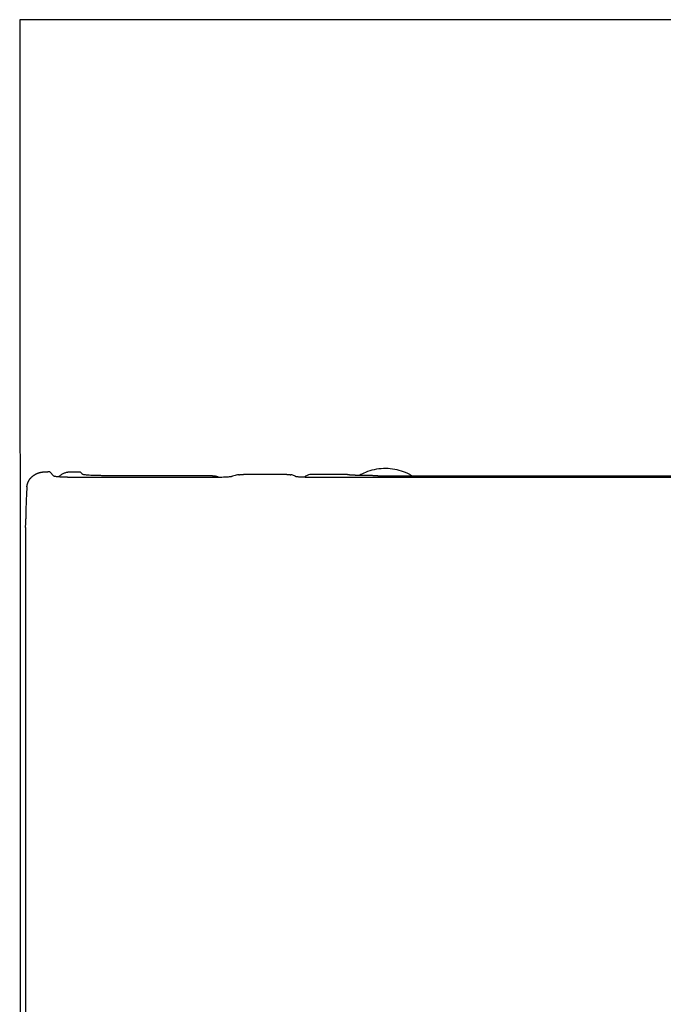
# Model space of a CAD drawing. Header units: millimetres. Extents: x 5228.952 to 5229.312, y 2531.318 to 2531.868.
# Tile 2 of 3: x 5228.952 to 5229.132, y 2531.593 to 2531.868. Entities that reach past the tile are written whole.
import ezdxf

# ---------------------------------------------------------------- set-up
doc = ezdxf.new("R2010")
doc.units = ezdxf.units.MM
doc.layers.add('SANINDUSA', color=3, linetype='Continuous')

msp = doc.modelspace()

# ---------------------------------------------------------------- linework, layer by layer
at = {"layer": 'SANINDUSA'}
for p, q in [((5229.30371, 2531.86815), (5228.96036, 2531.86815)), ((5228.9607, 2531.74184), (5228.96021, 2531.74184)), ((5228.96073, 2531.74182), (5228.96186, 2531.74069)), ((5228.96721, 2531.74182), (5228.96924, 2531.74182)), ((5228.96988, 2531.74118), (5228.96924, 2531.74182)), ((5229.00725, 2531.7403), (5228.96785, 2531.7403)), ((5229.00618, 2531.74079), (5228.97586, 2531.74079)), ((5229.00763, 2531.7403), (5229.00725, 2531.7403)), ((5229.00801, 2531.7403), (5229.00763, 2531.7403)), ((5229.00839, 2531.74031), (5229.00801, 2531.7403)), ((5229.00875, 2531.74032), (5229.00839, 2531.74031)), ((5229.00924, 2531.74033), (5229.00875, 2531.74032)), ((5229.00969, 2531.74035), (5229.00924, 2531.74033)), ((5229.01006, 2531.74037), (5229.00969, 2531.74035)), ((5229.01034, 2531.74039), (5229.01006, 2531.74037)), ((5229.0106, 2531.7404), (5229.01034, 2531.74039)), ((5229.01084, 2531.74042), (5229.0106, 2531.7404)), ((5229.01106, 2531.74045), (5229.01084, 2531.74042)), ((5229.01124, 2531.74047), (5229.01106, 2531.74045)), ((5229.01139, 2531.74049), (5229.01124, 2531.74047)), ((5229.01151, 2531.74052), (5229.01139, 2531.74049)), ((5229.01159, 2531.74054), (5229.01151, 2531.74052)), ((5229.0118, 2531.74061), (5229.01159, 2531.74054)), ((5229.01213, 2531.74072), (5229.0118, 2531.74061)), ((5229.01247, 2531.74082), (5229.01213, 2531.74072)), ((5229.01282, 2531.74091), (5229.01247, 2531.74082)), ((5229.01316, 2531.74098), (5229.01282, 2531.74091)), ((5229.01351, 2531.74105), (5229.01316, 2531.74098)), ((5229.0269, 2531.74116), (5229.0148, 2531.74116)), ((5229.02833, 2531.74098), (5229.02806, 2531.74105)), ((5229.02859, 2531.74091), (5229.02833, 2531.74098)), ((5229.02883, 2531.74082), (5229.02859, 2531.74091)), ((5229.02906, 2531.74072), (5229.02883, 2531.74082)), ((5229.02927, 2531.74061), (5229.02906, 2531.74072)), ((5229.02935, 2531.74056), (5229.02927, 2531.74061)), ((5229.02942, 2531.74053), (5229.02935, 2531.74056)), ((5229.02953, 2531.74051), (5229.02942, 2531.74053)), ((5229.02968, 2531.74048), (5229.02953, 2531.74051)), ((5229.02986, 2531.74046), (5229.02968, 2531.74048)), ((5229.03006, 2531.74044), (5229.02986, 2531.74046)), ((5229.03029, 2531.74041), (5229.03006, 2531.74044)), ((5229.03055, 2531.74039), (5229.03029, 2531.74041)), ((5229.03083, 2531.74038), (5229.03055, 2531.74039)), ((5229.03118, 2531.74036), (5229.03083, 2531.74038)), ((5229.03154, 2531.74034), (5229.03118, 2531.74036)), ((5229.03185, 2531.74033), (5229.03154, 2531.74034)), ((5229.03217, 2531.74032), (5229.03185, 2531.74033)), ((5229.03255, 2531.74031), (5229.03217, 2531.74032)), ((5229.03293, 2531.7403), (5229.03255, 2531.74031)), ((5229.03333, 2531.7403), (5229.03293, 2531.7403)), ((5229.03372, 2531.7403), (5229.03333, 2531.7403)), ((5229.13187, 2531.7403), (5229.03372, 2531.7403)), ((5229.04383, 2531.74116), (5229.0341, 2531.74116)), ((5229.0523, 2531.74079), (5229.13187, 2531.74079)), ((5229.13187, 2531.74079), (5229.21145, 2531.74079)), ((5229.23002, 2531.7403), (5229.13187, 2531.7403)), ((5228.95403, 2531.72811), (5228.95404, 2531.72831)), ((5228.95403, 2531.7279), (5228.95403, 2531.72811)), ((5228.95403, 2531.7277), (5228.95403, 2531.7279)), ((5228.95403, 2531.7275), (5228.95403, 2531.7277)), ((5228.95404, 2531.72851), (5228.95404, 2531.72871)), ((5228.95404, 2531.72831), (5228.95404, 2531.72851)), ((5228.95402, 2531.72586), (5228.95401, 2531.49722)), ((5228.95402, 2531.72688), (5228.95403, 2531.72709)), ((5228.95402, 2531.72668), (5228.95402, 2531.72688)), ((5228.95402, 2531.72647), (5228.95402, 2531.72668)), ((5228.95402, 2531.72627), (5228.95402, 2531.72647)), ((5228.95402, 2531.72627), (5228.95402, 2531.72586)), ((5228.95403, 2531.72729), (5228.95403, 2531.7275)), ((5228.95403, 2531.72709), (5228.95403, 2531.72729))]:
    msp.add_line(p, q, dxfattribs=at)
at = {"layer": 'SANINDUSA', "flags": 128}
for points in [[(5229.0269, 2531.74116), (5229.02695, 2531.74116), (5229.027, 2531.74116)], [(5229.027, 2531.74116), (5229.02705, 2531.74116), (5229.0271, 2531.74116)], [(5229.0271, 2531.74116), (5229.02715, 2531.74115), (5229.0272, 2531.74115)], [(5229.0272, 2531.74115), (5229.02725, 2531.74115), (5229.0273, 2531.74115)]]:
    msp.add_lwpolyline(points, dxfattribs=at)
at = {"layer": 'SANINDUSA'}
msp.add_open_spline([(5228.95236, 2531.86815), (5228.9524, 2531.81131)], degree=1, dxfattribs=at)
for points, knots in [([(5228.96036, 2531.86815), (5228.95946, 2531.86815), (5228.95766, 2531.86815), (5228.95526, 2531.86815), (5228.95347, 2531.86815), (5228.95247, 2531.86815), (5228.95245, 2531.86815), (5228.95244, 2531.86815)], [0, 0, 0, 0, 0.214724, 0.429448, 0.644173, 0.858898, 1, 1, 1, 1]), ([(5228.9524, 2531.81131), (5228.95243, 2531.76972), (5228.95251, 2531.67911), (5228.95244, 2531.58004), (5228.95261, 2531.51857), (5228.95252, 2531.5031), (5228.95264, 2531.4937), (5228.95298, 2531.4857), (5228.95364, 2531.47823), (5228.95462, 2531.47066), (5228.95591, 2531.46321), (5228.95751, 2531.4558), (5228.95943, 2531.44845), (5228.96164, 2531.4412), (5228.96415, 2531.43408), (5228.96694, 2531.42713), (5228.97, 2531.42035), (5228.97335, 2531.41372), (5228.97698, 2531.4072), (5228.9809, 2531.40081), (5228.9851, 2531.39456), (5228.98958, 2531.38847), (5228.99431, 2531.38255), (5228.9993, 2531.37682), (5229.00453, 2531.3713), (5229.00998, 2531.36601), (5229.01564, 2531.36095), (5229.02149, 2531.35614), (5229.02752, 2531.35159), (5229.03372, 2531.34732), (5229.04006, 2531.34334), (5229.04654, 2531.33964), (5229.05317, 2531.33623), (5229.05995, 2531.33308), (5229.06689, 2531.33021), (5229.07397, 2531.32762), (5229.08115, 2531.32533), (5229.08841, 2531.32334), (5229.09542, 2531.32173), (5229.10225, 2531.32046), (5229.10896, 2531.31953), (5229.11604, 2531.31883), (5229.12363, 2531.31836), (5229.12902, 2531.31814), (5229.13191, 2531.31811), (5229.13204, 2531.31811)], [0, 0, 0, 0, 0.20948, 0.456365, 0.499048, 0.519103, 0.534296, 0.546344, 0.559449, 0.572073, 0.584771, 0.597512, 0.610267, 0.622996, 0.635672, 0.648277, 0.660701, 0.673152, 0.685675, 0.698263, 0.710908, 0.723601, 0.736329, 0.749083, 0.761848, 0.774611, 0.787358, 0.800076, 0.812755, 0.825384, 0.837957, 0.850461, 0.862952, 0.875514, 0.888127, 0.900773, 0.913431, 0.926075, 0.938684, 0.949641, 0.961053, 0.972819, 0.985462, 0.999362, 1, 1, 1, 1]), ([(5228.95695, 2531.74128), (5228.95699, 2531.7413), (5228.95706, 2531.74133), (5228.95713, 2531.74136), (5228.95716, 2531.74138)], [0, 0, 0, 0, 0.50007, 1, 1, 1, 1]), ([(5228.95716, 2531.74138), (5228.9572, 2531.7414), (5228.95727, 2531.74143), (5228.95734, 2531.74145), (5228.95738, 2531.74147)], [0, 0, 0, 0, 0.5000557, 1, 1, 1, 1]), ([(5228.95738, 2531.74147), (5228.95741, 2531.74148), (5228.95749, 2531.74151), (5228.95756, 2531.74154), (5228.9576, 2531.74155)], [0, 0, 0, 0, 0.500042, 1, 1, 1, 1]), ([(5228.9576, 2531.74155), (5228.95763, 2531.74156), (5228.95771, 2531.74159), (5228.95779, 2531.74161), (5228.95782, 2531.74162)], [0, 0, 0, 0, 0.500028, 1, 1, 1, 1]), ([(5228.95782, 2531.74162), (5228.95786, 2531.74163), (5228.95794, 2531.74165), (5228.95801, 2531.74167), (5228.95805, 2531.74168)], [0, 0, 0, 0, 0.500014, 1, 1, 1, 1]), ([(5228.95805, 2531.74168), (5228.95811, 2531.7417), (5228.95823, 2531.74173), (5228.95835, 2531.74175), (5228.95841, 2531.74176)], [0, 0, 0, 0, 0.4999949, 1, 1, 1, 1]), ([(5228.95841, 2531.74176), (5228.95848, 2531.74177), (5228.9586, 2531.74179), (5228.95872, 2531.74181), (5228.95878, 2531.74182)], [0, 0, 0, 0, 0.499963, 1, 1, 1, 1]), ([(5228.95878, 2531.74182), (5228.95884, 2531.74182), (5228.95897, 2531.74184), (5228.95909, 2531.74184), (5228.95916, 2531.74185)], [0, 0, 0, 0, 0.4999311, 1, 1, 1, 1]), ([(5228.95916, 2531.74185), (5228.95922, 2531.74185), (5228.95935, 2531.74186), (5228.95947, 2531.74186), (5228.95953, 2531.74186)], [0, 0, 0, 0, 0.4998989, 1, 1, 1, 1]), ([(5228.95953, 2531.74186), (5228.95961, 2531.74186), (5228.95976, 2531.74185), (5228.95998, 2531.74184), (5228.96012, 2531.74184), (5228.96021, 2531.74184)], [0, 0, 0, 0, 0.332831, 0.666183, 1, 1, 1, 1]), ([(5228.96073, 2531.74182), (5228.96073, 2531.74182), (5228.96072, 2531.74183), (5228.96071, 2531.74184), (5228.9607, 2531.74184)], [0, 0, 0, 0, 0.5001555, 1, 1, 1, 1]), ([(5228.96328, 2531.74045), (5228.96328, 2531.74046), (5228.96336, 2531.74056), (5228.96358, 2531.74078), (5228.96392, 2531.74105), (5228.9643, 2531.74129), (5228.96467, 2531.74147), (5228.96506, 2531.74163), (5228.96533, 2531.7417), (5228.96546, 2531.74173)], [0, 0, 0, 0, 0.015223, 0.139798, 0.352671, 0.509055, 0.669136, 0.832971, 1, 1, 1, 1]), ([(5228.96546, 2531.74173), (5228.96552, 2531.74175), (5228.96565, 2531.74177), (5228.96584, 2531.74181), (5228.96603, 2531.74183), (5228.96622, 2531.74185), (5228.96642, 2531.74186), (5228.96661, 2531.74186), (5228.96681, 2531.74185), (5228.967, 2531.74184), (5228.96714, 2531.74183), (5228.96721, 2531.74182), (5228.96721, 2531.74182)], [0, 0, 0, 0, 0.109185, 0.218794, 0.328752, 0.438978, 0.549392, 0.659912, 0.770456, 0.880946, 0.991973, 1, 1, 1, 1]), ([(5229.06173, 2531.74079), (5229.06156, 2531.7409), (5229.0607, 2531.74145), (5229.05893, 2531.74211), (5229.05647, 2531.7427), (5229.05388, 2531.74284), (5229.05132, 2531.74252), (5229.04904, 2531.74189), (5229.04775, 2531.74116), (5229.0472, 2531.74085)], [0, 0, 0, 0, 0.038178, 0.201671, 0.367924, 0.538295, 0.708339, 0.876585, 1, 1, 1, 1]), ([(5228.95456, 2531.73856), (5228.95457, 2531.7386), (5228.95459, 2531.73867), (5228.95462, 2531.73875), (5228.95463, 2531.73878)], [0, 0, 0, 0, 0.500065, 1, 1, 1, 1]), ([(5228.95463, 2531.73878), (5228.95464, 2531.73882), (5228.95467, 2531.73889), (5228.9547, 2531.73896), (5228.95472, 2531.739)], [0, 0, 0, 0, 0.50005, 1, 1, 1, 1]), ([(5228.95472, 2531.739), (5228.95473, 2531.73903), (5228.95477, 2531.7391), (5228.9548, 2531.73917), (5228.95482, 2531.73921)], [0, 0, 0, 0, 0.500034, 1, 1, 1, 1]), ([(5228.95482, 2531.73921), (5228.95483, 2531.73924), (5228.95487, 2531.73931), (5228.95491, 2531.73938), (5228.95493, 2531.73941)], [0, 0, 0, 0, 0.500018, 1, 1, 1, 1]), ([(5228.95493, 2531.73941), (5228.95495, 2531.73945), (5228.955, 2531.73953), (5228.95504, 2531.7396), (5228.95507, 2531.73964)], [0, 0, 0, 0, 0.5000007, 1, 1, 1, 1]), ([(5228.95507, 2531.73964), (5228.95509, 2531.73968), (5228.95514, 2531.73975), (5228.95519, 2531.73983), (5228.95522, 2531.73986)], [0, 0, 0, 0, 0.4999798, 1, 1, 1, 1]), ([(5228.95522, 2531.73986), (5228.95525, 2531.73991), (5228.95533, 2531.74), (5228.9554, 2531.74008), (5228.95543, 2531.74013)], [0, 0, 0, 0, 0.499944, 1, 1, 1, 1]), ([(5228.95543, 2531.74013), (5228.95547, 2531.74017), (5228.95555, 2531.74026), (5228.95563, 2531.74034), (5228.95567, 2531.74038)], [0, 0, 0, 0, 0.499911, 1, 1, 1, 1]), ([(5228.95567, 2531.74038), (5228.95571, 2531.74042), (5228.9558, 2531.7405), (5228.95589, 2531.74058), (5228.95593, 2531.74061)], [0, 0, 0, 0, 0.499876, 1, 1, 1, 1]), ([(5228.95593, 2531.74061), (5228.95597, 2531.74065), (5228.95607, 2531.74073), (5228.95616, 2531.7408), (5228.95621, 2531.74083)], [0, 0, 0, 0, 0.499841, 1, 1, 1, 1]), ([(5228.95621, 2531.74083), (5228.95623, 2531.74085), (5228.95628, 2531.74089), (5228.95633, 2531.74092), (5228.95636, 2531.74094)], [0, 0, 0, 0, 0.500489, 1, 1, 1, 1]), ([(5228.95636, 2531.74094), (5228.95639, 2531.74096), (5228.95646, 2531.741), (5228.95652, 2531.74104), (5228.95655, 2531.74106)], [0, 0, 0, 0, 0.500115, 1, 1, 1, 1]), ([(5228.95655, 2531.74106), (5228.95658, 2531.74108), (5228.95665, 2531.74112), (5228.95672, 2531.74116), (5228.95675, 2531.74118)], [0, 0, 0, 0, 0.5001, 1, 1, 1, 1]), ([(5228.95675, 2531.74118), (5228.95678, 2531.74119), (5228.95685, 2531.74123), (5228.95692, 2531.74127), (5228.95695, 2531.74128)], [0, 0, 0, 0, 0.500085, 1, 1, 1, 1]), ([(5228.96611, 2531.74032), (5228.96604, 2531.74032), (5228.9659, 2531.74032), (5228.9657, 2531.74033), (5228.96551, 2531.74033), (5228.96533, 2531.74034), (5228.96517, 2531.74034), (5228.96486, 2531.74035), (5228.96445, 2531.74037), (5228.96389, 2531.7404), (5228.96335, 2531.74044), (5228.96286, 2531.74048), (5228.96251, 2531.74053), (5228.96225, 2531.74056), (5228.96209, 2531.7406), (5228.96198, 2531.74063), (5228.9619, 2531.74066), (5228.96188, 2531.74068), (5228.96186, 2531.74069)], [0, 0, 0, 0, 0.031471, 0.061058, 0.089003, 0.115496, 0.140718, 0.164841, 0.25769, 0.339505, 0.460574, 0.569145, 0.669659, 0.748731, 0.825151, 0.884158, 0.942343, 1, 1, 1, 1]), ([(5228.96785, 2531.7403), (5228.96777, 2531.7403), (5228.96762, 2531.7403), (5228.9674, 2531.7403), (5228.96718, 2531.7403), (5228.96698, 2531.7403), (5228.96679, 2531.74031), (5228.9666, 2531.74031), (5228.96643, 2531.74031), (5228.96627, 2531.74031), (5228.96616, 2531.74032), (5228.96611, 2531.74032)], [0, 0, 0, 0, 0.129727, 0.256692, 0.379581, 0.497048, 0.608335, 0.713891, 0.81411, 0.909363, 1, 1, 1, 1]), ([(5228.97586, 2531.74079), (5228.97548, 2531.74079), (5228.97511, 2531.74079), (5228.97436, 2531.7408), (5228.974, 2531.74081), (5228.9733, 2531.74083), (5228.97296, 2531.74084), (5228.97233, 2531.74087), (5228.97203, 2531.74089), (5228.97149, 2531.74092), (5228.97124, 2531.74094), (5228.9708, 2531.74098), (5228.9706, 2531.74101), (5228.97028, 2531.74105), (5228.97015, 2531.74108), (5228.96996, 2531.74113), (5228.9699, 2531.74115), (5228.96988, 2531.74118)], [0, 0, 0, 0, 0.125, 0.125, 0.25, 0.25, 0.375, 0.375, 0.5, 0.5, 0.625, 0.625, 0.75, 0.75, 0.875, 0.875, 1, 1, 1, 1]), ([(5229.00618, 2531.74079), (5229.00623, 2531.74079), (5229.00633, 2531.74079), (5229.00644, 2531.74078), (5229.00649, 2531.74078)], [0, 0, 0, 0, 0.5004899, 1, 1, 1, 1]), ([(5229.00649, 2531.74078), (5229.00654, 2531.74077), (5229.00664, 2531.74077), (5229.00674, 2531.74075), (5229.00679, 2531.74074)], [0, 0, 0, 0, 0.5, 1, 1, 1, 1]), ([(5229.00679, 2531.74074), (5229.00684, 2531.74073), (5229.00694, 2531.74072), (5229.00704, 2531.74069), (5229.00709, 2531.74068)], [0, 0, 0, 0, 0.5000007, 1, 1, 1, 1]), ([(5229.00709, 2531.74068), (5229.00714, 2531.74067), (5229.00724, 2531.74065), (5229.00734, 2531.74062), (5229.00739, 2531.7406)], [0, 0, 0, 0, 0.500002, 1, 1, 1, 1]), ([(5229.00739, 2531.7406), (5229.00743, 2531.74058), (5229.00753, 2531.74055), (5229.00763, 2531.74051), (5229.00767, 2531.74049)], [0, 0, 0, 0, 0.4999938, 1, 1, 1, 1]), ([(5229.00767, 2531.74049), (5229.00772, 2531.74047), (5229.00781, 2531.74043), (5229.0079, 2531.74039), (5229.00795, 2531.74037)], [0, 0, 0, 0, 0.499529, 1, 1, 1, 1]), ([(5229.01351, 2531.74105), (5229.01354, 2531.74105), (5229.01359, 2531.74106), (5229.01365, 2531.74107), (5229.01368, 2531.74107)], [0, 0, 0, 0, 0.500033, 1, 1, 1, 1]), ([(5229.01368, 2531.74107), (5229.01371, 2531.74108), (5229.01376, 2531.74109), (5229.01382, 2531.74109), (5229.01385, 2531.7411)], [0, 0, 0, 0, 0.500029, 1, 1, 1, 1]), ([(5229.01385, 2531.7411), (5229.01387, 2531.7411), (5229.01393, 2531.74111), (5229.01399, 2531.74111), (5229.01401, 2531.74112)], [0, 0, 0, 0, 0.500022, 1, 1, 1, 1]), ([(5229.01401, 2531.74112), (5229.01404, 2531.74112), (5229.01409, 2531.74112), (5229.01415, 2531.74113), (5229.01418, 2531.74113)], [0, 0, 0, 0, 0.50001, 1, 1, 1, 1]), ([(5229.01418, 2531.74113), (5229.0142, 2531.74113), (5229.01426, 2531.74114), (5229.01431, 2531.74114), (5229.01434, 2531.74114)], [0, 0, 0, 0, 0.4999864, 1, 1, 1, 1]), ([(5229.01434, 2531.74114), (5229.01436, 2531.74115), (5229.01441, 2531.74115), (5229.01447, 2531.74115), (5229.01449, 2531.74115)], [0, 0, 0, 0, 0.499942, 1, 1, 1, 1]), ([(5229.01449, 2531.74115), (5229.01452, 2531.74115), (5229.01457, 2531.74116), (5229.01462, 2531.74116), (5229.01465, 2531.74116)], [0, 0, 0, 0, 0.499865, 1, 1, 1, 1]), ([(5229.01465, 2531.74116), (5229.01467, 2531.74116), (5229.01472, 2531.74116), (5229.01477, 2531.74116), (5229.0148, 2531.74116)], [0, 0, 0, 0, 0.4997533, 1, 1, 1, 1]), ([(5229.0273, 2531.74115), (5229.02733, 2531.74114), (5229.02739, 2531.74114), (5229.02746, 2531.74113), (5229.02749, 2531.74113)], [0, 0, 0, 0, 0.500026, 1, 1, 1, 1]), ([(5229.02749, 2531.74113), (5229.02752, 2531.74113), (5229.02758, 2531.74112), (5229.02765, 2531.74111), (5229.02768, 2531.74111)], [0, 0, 0, 0, 0.4999815, 1, 1, 1, 1]), ([(5229.02768, 2531.74111), (5229.02771, 2531.7411), (5229.02778, 2531.7411), (5229.02784, 2531.74109), (5229.02787, 2531.74108)], [0, 0, 0, 0, 0.499963, 1, 1, 1, 1]), ([(5229.02787, 2531.74108), (5229.0279, 2531.74107), (5229.02796, 2531.74106), (5229.02802, 2531.74105), (5229.02806, 2531.74105)], [0, 0, 0, 0, 0.499954, 1, 1, 1, 1]), ([(5229.0341, 2531.74116), (5229.03358, 2531.74112), (5229.03273, 2531.74105), (5229.03206, 2531.74053), (5229.0318, 2531.74033)], [0, 0, 0, 0, 0.611698, 1, 1, 1, 1]), ([(5229.04385, 2531.74109), (5229.04385, 2531.7411), (5229.04384, 2531.7411), (5229.04384, 2531.74111), (5229.04384, 2531.74113), (5229.04383, 2531.74114), (5229.04383, 2531.74115), (5229.04383, 2531.74115), (5229.04383, 2531.74116), (5229.04383, 2531.74116)], [0, 0, 0, 0, 0.145514, 0.32218, 0.483255, 0.64433, 0.822176, 0.924094, 1, 1, 1, 1]), ([(5229.0439, 2531.74107), (5229.04389, 2531.74107), (5229.04387, 2531.74108), (5229.04386, 2531.74109), (5229.04385, 2531.74109)], [0, 0, 0, 0, 0.500581, 1, 1, 1, 1]), ([(5229.04397, 2531.74105), (5229.04396, 2531.74105), (5229.04393, 2531.74106), (5229.04391, 2531.74107), (5229.0439, 2531.74107)], [0, 0, 0, 0, 0.5004804, 1, 1, 1, 1]), ([(5229.04408, 2531.74103), (5229.04406, 2531.74103), (5229.04402, 2531.74104), (5229.04399, 2531.74105), (5229.04397, 2531.74105)], [0, 0, 0, 0, 0.500315, 1, 1, 1, 1]), ([(5229.04421, 2531.74101), (5229.04418, 2531.74101), (5229.04414, 2531.74102), (5229.0441, 2531.74103), (5229.04408, 2531.74103)], [0, 0, 0, 0, 0.500115, 1, 1, 1, 1]), ([(5229.04437, 2531.74099), (5229.04434, 2531.74099), (5229.04428, 2531.741), (5229.04423, 2531.74101), (5229.04421, 2531.74101)], [0, 0, 0, 0, 0.499914, 1, 1, 1, 1]), ([(5229.04455, 2531.74097), (5229.04452, 2531.74097), (5229.04446, 2531.74098), (5229.0444, 2531.74099), (5229.04437, 2531.74099)], [0, 0, 0, 0, 0.4997434, 1, 1, 1, 1]), ([(5229.04481, 2531.74095), (5229.04477, 2531.74095), (5229.04468, 2531.74096), (5229.0446, 2531.74097), (5229.04455, 2531.74097)], [0, 0, 0, 0, 0.502119, 1, 1, 1, 1]), ([(5229.04509, 2531.74093), (5229.04504, 2531.74094), (5229.04494, 2531.74094), (5229.04485, 2531.74095), (5229.04481, 2531.74095)], [0, 0, 0, 0, 0.502703, 1, 1, 1, 1]), ([(5229.04539, 2531.74092), (5229.04533, 2531.74092), (5229.04523, 2531.74092), (5229.04514, 2531.74093), (5229.04509, 2531.74093)], [0, 0, 0, 0, 0.503119, 1, 1, 1, 1]), ([(5229.0457, 2531.7409), (5229.04565, 2531.7409), (5229.04554, 2531.74091), (5229.04544, 2531.74091), (5229.04539, 2531.74092)], [0, 0, 0, 0, 0.503366, 1, 1, 1, 1]), ([(5229.04603, 2531.74089), (5229.04598, 2531.74089), (5229.04586, 2531.74089), (5229.04576, 2531.7409), (5229.0457, 2531.7409)], [0, 0, 0, 0, 0.50347, 1, 1, 1, 1]), ([(5229.04638, 2531.74087), (5229.04632, 2531.74087), (5229.0462, 2531.74088), (5229.04609, 2531.74088), (5229.04603, 2531.74089)], [0, 0, 0, 0, 0.503438, 1, 1, 1, 1]), ([(5229.04673, 2531.74086), (5229.04667, 2531.74086), (5229.04655, 2531.74087), (5229.04643, 2531.74087), (5229.04638, 2531.74087)], [0, 0, 0, 0, 0.503297, 1, 1, 1, 1]), ([(5229.04732, 2531.74085), (5229.04722, 2531.74085), (5229.04702, 2531.74085), (5229.04683, 2531.74086), (5229.04673, 2531.74086)], [0, 0, 0, 0, 0.501933, 1, 1, 1, 1]), ([(5229.04792, 2531.74083), (5229.04782, 2531.74083), (5229.04762, 2531.74084), (5229.04742, 2531.74084), (5229.04732, 2531.74085)], [0, 0, 0, 0, 0.502233, 1, 1, 1, 1]), ([(5229.04853, 2531.74082), (5229.04843, 2531.74082), (5229.04822, 2531.74083), (5229.04802, 2531.74083), (5229.04792, 2531.74083)], [0, 0, 0, 0, 0.50248, 1, 1, 1, 1]), ([(5229.04915, 2531.74081), (5229.04905, 2531.74081), (5229.04884, 2531.74082), (5229.04863, 2531.74082), (5229.04853, 2531.74082)], [0, 0, 0, 0, 0.5026773, 1, 1, 1, 1]), ([(5229.04977, 2531.7408), (5229.04967, 2531.7408), (5229.04946, 2531.74081), (5229.04925, 2531.74081), (5229.04915, 2531.74081)], [0, 0, 0, 0, 0.50283, 1, 1, 1, 1]), ([(5229.0504, 2531.7408), (5229.0503, 2531.7408), (5229.05009, 2531.7408), (5229.04988, 2531.7408), (5229.04977, 2531.7408)], [0, 0, 0, 0, 0.502937, 1, 1, 1, 1]), ([(5229.05103, 2531.74079), (5229.05093, 2531.74079), (5229.05072, 2531.7408), (5229.05051, 2531.7408), (5229.0504, 2531.7408)], [0, 0, 0, 0, 0.503017, 1, 1, 1, 1]), ([(5229.05167, 2531.74079), (5229.05156, 2531.74079), (5229.05135, 2531.74079), (5229.05114, 2531.74079), (5229.05103, 2531.74079)], [0, 0, 0, 0, 0.50307, 1, 1, 1, 1]), ([(5229.0523, 2531.74079), (5229.05219, 2531.74079), (5229.05198, 2531.74079), (5229.05177, 2531.74079), (5229.05167, 2531.74079)], [0, 0, 0, 0, 0.503102, 1, 1, 1, 1]), ([(5228.95439, 2531.73766), (5228.95438, 2531.73757), (5228.95436, 2531.73738), (5228.95434, 2531.73708), (5228.95432, 2531.73677), (5228.9543, 2531.73644), (5228.95428, 2531.73609), (5228.95426, 2531.73573), (5228.95424, 2531.73534), (5228.95422, 2531.73488), (5228.95419, 2531.73433), (5228.95416, 2531.73357), (5228.95412, 2531.73256), (5228.95409, 2531.73155), (5228.95407, 2531.73071), (5228.95406, 2531.7301), (5228.95405, 2531.72943), (5228.95404, 2531.72896), (5228.95404, 2531.72871)], [0, 0, 0, 0, 0.03962, 0.080175, 0.121773, 0.164526, 0.208554, 0.253989, 0.301054, 0.349964, 0.416663, 0.487742, 0.606417, 0.744221, 0.800723, 0.862367, 0.92729, 1, 1, 1, 1]), ([(5228.95439, 2531.73766), (5228.95439, 2531.7377), (5228.95439, 2531.73778), (5228.9544, 2531.73785), (5228.9544, 2531.73789)], [0, 0, 0, 0, 0.500118, 1, 1, 1, 1]), ([(5228.95441, 2531.73789), (5228.95442, 2531.73793), (5228.95443, 2531.73801), (5228.95444, 2531.73808), (5228.95445, 2531.73812)], [0, 0, 0, 0, 0.5001099, 1, 1, 1, 1]), ([(5228.95445, 2531.73812), (5228.95445, 2531.73816), (5228.95447, 2531.73823), (5228.95449, 2531.73831), (5228.9545, 2531.73834)], [0, 0, 0, 0, 0.500095, 1, 1, 1, 1]), ([(5228.9545, 2531.73834), (5228.95451, 2531.73838), (5228.95453, 2531.73845), (5228.95455, 2531.73853), (5228.95456, 2531.73856)], [0, 0, 0, 0, 0.500081, 1, 1, 1, 1])]:
    msp.add_open_spline(points, degree=3, knots=knots, dxfattribs=at)

doc.saveas('drawing.dxf')
